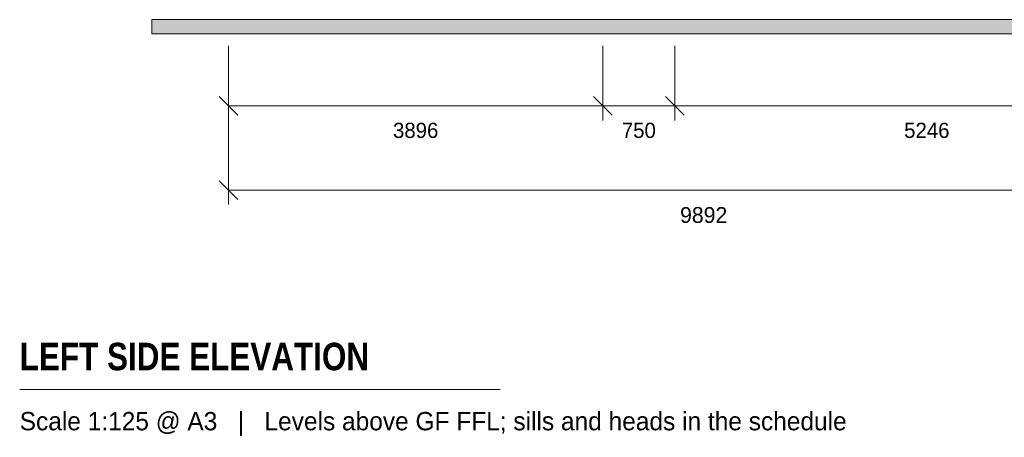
# Model space of a CAD drawing. Header units: millimetres. Extents: x -30937 to 3858, y -15507 to 17281.
# Tile 2 of 26: x -12065 to -1816, y -4805 to -459. Entities that reach past the tile are written whole.
import ezdxf
from ezdxf.enums import TextEntityAlignment as Align

# ---------------------------------------------------------------- set-up
doc = ezdxf.new("R2010")
doc.units = ezdxf.units.MM
for name, color, linetype in [('FILL-LIGHT', 7, 'Continuous'), ('LINE-INK', 7, 'Continuous'), ('LINE-STEEL_GREY', 7, 'Continuous'), ('TEXT-INK', 7, 'Continuous'), ('TEXT-STEEL_GREY', 7, 'Continuous')]:
    doc.layers.add(name, color=color, linetype=linetype)
doc.styles.add('OpenSansCondensed-Bold', font='OpenSansCondensed-Bold.ttf')

msp = doc.modelspace()

# ---------------------------------------------------------------- hatches: boundary and pattern name
at = {"layer": 'FILL-LIGHT', "true_color": 0xdbdbde}
h = msp.add_hatch(color=256, dxfattribs=at)
h.dxf.hatch_style = 1
h.paths.add_polyline_path([(-10690, -607), (-10690, -607), (-10690, -457), (800, -457), (800, -607), (-10690, -607)])
h = msp.add_hatch(color=256, dxfattribs=at)
h.dxf.hatch_style = 1
h.paths.add_polyline_path([(-10690, -457), (800, -457), (800, -607), (800, -607), (-10690, -607)])

# ---------------------------------------------------------------- linework, layer by layer
at = {"layer": 'LINE-INK', "lineweight": 5}
for p, q in [((-9891, -732), (-9891, -1507)), ((-9891, -732), (-9891, -2382)), ((-5995, -732), (-5995, -1507)), ((-5245, -732), (-5245, -1507)), ((-9988, -1260), (-9794, -1454)), ((-6092, -1260), (-5898, -1454)), ((-5342, -1260), (-5148, -1454)), ((-9891, -1357), (1, -1357)), ((-9988, -2135), (-9794, -2329)), ((-9891, -2232), (1, -2232)), ((-12065, -4307), (-7065, -4307))]:
    msp.add_line(p, q, dxfattribs=at)
at = {"layer": 'LINE-STEEL_GREY', "lineweight": 5}
for points in [[(-10690, -607), (-10690, -607), (-10690, -457), (800, -457), (800, -607), (-10690, -607)], [(-10690, -457), (800, -457), (800, -607), (800, -607), (-10690, -607)]]:
    msp.add_lwpolyline(points, close=True, dxfattribs=at)

# ---------------------------------------------------------------- texts
at = {"layer": 'TEXT-INK'}
for s, height, p in [('3896', 158.7, (-7943, -1690)), ('750', 158.7, (-5620, -1690)), ('5246', 158.7, (-2622, -1690)), ('9892', 165.1, (-4945, -2574))]:
    msp.add_text(s, height=height, dxfattribs=at).set_placement(p, align=Align.CENTER)
at = {"layer": 'TEXT-INK', "style": 'OpenSansCondensed-Bold'}
msp.add_text('LEFT SIDE ELEVATION', height=285.75, dxfattribs=at).set_placement((-12065, -4107))
at = {"layer": 'TEXT-STEEL_GREY'}
msp.add_text('Scale 1:125 @ A3   |   Levels above GF FFL; sills and heads in the schedule', height=190.5, dxfattribs=at).set_placement((-12065, -4732))

doc.saveas('drawing.dxf')
